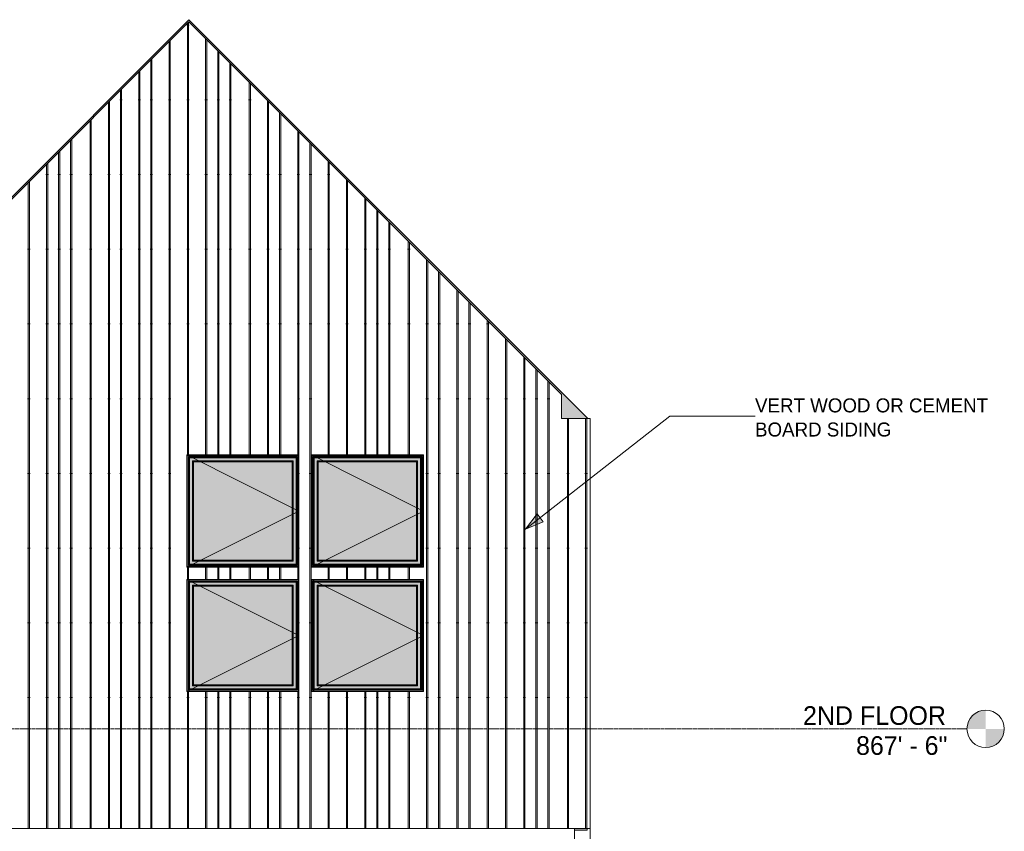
# Model space of a CAD drawing. Header units: inches. Extents: x 8250 to 9854, y -167 to 342.
# Tile 33 of 40: x 8696 to 9012, y 81 to 342. Entities that reach past the tile are written whole.
import ezdxf

# ---------------------------------------------------------------- set-up
doc = ezdxf.new("R2010")
doc.units = ezdxf.units.IN
doc.header["$MEASUREMENT"] = 0
doc.linetypes.add('Grid Line 1_2_', pattern=[0.875, 0.5, -0.125, 0.125, -0.125])
for name, color, linetype, lineweight in [('A-FLOR', 192, 'Continuous', 18), ('A-FLOR-LEVL', 51, 'Continuous', 9), ('A-FLOR-LEVL-1', 51, 'Grid Line 1_2_', 9), ('A-GLAZ', 151, 'Continuous', 18), ('A-GLAZ-1', 151, 'Continuous', 9), ('A-ROOF', 132, 'Continuous', 18), ('A-WALL', 113, 'Continuous', 18), ('A-WALL-PATT-1', 111, 'Continuous', 9), ('G-ANNO-TEXT', 231, 'Continuous', 9), ('I-WALL', 2, 'Continuous', 18)]:
    doc.layers.add(name, color=color, linetype=linetype, lineweight=lineweight)
doc.styles.add('Century Gothic', font='ufonts.com_century-gothic.ttf', dxfattribs={"height": 6})
doc.styles.add('Century Gothic_1', font='ufonts.com_century-gothic.ttf', dxfattribs={"height": 4.5})
pattern_1 = [(90, (8626.257, 76.06), (-51.125, 3e-15), [24, 0, 0, 0]), (90, (8631.757, 76.06), (-51.125, 3e-15), [24, 0, 0, 0]), (90, (8632.13, 76.06), (-51.125, 3e-15), [24, 0, 0, 0]), (90, (8635.63, 76.06), (-51.125, 3e-15), [24, 0, 0, 0]), (90, (8636.007, 76.06), (-51.125, 3e-15), [24, 0, 0, 0]), (90, (8641.507, 76.06), (-51.125, 3e-15), [24, 0, 0, 0]), (90, (8641.88, 76.06), (-51.125, 3e-15), [24, 0, 0, 0]), (90, (8653.257, 76.06), (-51.125, 3e-15), [24, 0, 0, 0]), (90, (8653.63, 76.06), (-51.125, 3e-15), [24, 0, 0, 0]), (90, (8657.13, 76.06), (-51.125, 3e-15), [24, 0, 0, 0]), (90, (8657.507, 76.06), (-51.125, 3e-15), [24, 0, 0, 0]), (90, (8661.007, 76.06), (-51.125, 3e-15), [24, 0, 0, 0]), (90, (8661.38, 76.06), (-51.125, 3e-15), [24, 0, 0, 0]), (90, (8667.257, 76.06), (-51.125, 3e-15), [24, 0, 0, 0]), (90, (8667.63, 76.06), (-51.125, 3e-15), [24, 0, 0, 0]), (90, (8673.13, 76.06), (-51.125, 3e-15), [24, 0, 0, 0]), (90, (8673.507, 76.06), (-51.125, 3e-15), [24, 0, 0, 0]), (90, (8677.007, 76.06), (-51.125, 3e-15), [24, 0, 0, 0]), (90, (8647.38, 76.06), (-51.125, 3e-15), [24, 0, 0, 0]), (90, (8647.757, 76.06), (-51.125, 3e-15), [24, 0, 0, 0])]

# ---------------------------------------------------------------- blocks, each defined once
blk = doc.blocks.new('Window-Exterior-Sierra-Standard_Casement-Operating_Unit-60inch_72inch-Height-Standard - 1-1223179-BUILDING ELEVATION - NORTH')
at = {"layer": 'A-GLAZ'}
h = blk.add_hatch(color=256, dxfattribs=at)
h.paths.add_polyline_path([(8809.39, 126), (8825.51, 126), (8825.51, 162), (8789.51, 162), (8789.51, 126), (8807.29, 126)], flags=0)
h.paths.add_polyline_path([(8825.45, 126.06), (8811.49, 126.06), (8789.56, 126.06), (8789.56, 161.95), (8825.45, 161.95), (8825.45, 128.12)], flags=0)
h = blk.add_hatch(color=256, dxfattribs=at)
h.paths.add_polyline_path([(8813.59, 126.06), (8825.45, 126.06), (8825.45, 161.95), (8789.56, 161.95), (8789.56, 126.06), (8811.49, 126.06)], flags=0)
h.paths.add_polyline_path([(8796.8, 126.15), (8789.65, 126.15), (8789.65, 161.86), (8825.36, 161.86), (8825.36, 126.15), (8798.9, 126.15)], flags=0)
h = blk.add_hatch(color=256, dxfattribs=at)
h.paths.add_polyline_path([(8801, 126.15), (8825.36, 126.15), (8825.36, 161.86), (8789.65, 161.86), (8789.65, 126.15), (8798.9, 126.15)], flags=0)
h.paths.add_polyline_path([(8801, 126.5), (8790, 126.5), (8790, 161.5), (8825.01, 161.5), (8825.01, 126.5), (8803.1, 126.5)], flags=0)
for points in [[(8790, 126.5), (8790.1, 126.59), (8790.1, 161.41), (8790, 161.5), (8790, 126.59)], [(8790.1, 161.41), (8824.91, 161.41), (8825.01, 161.5), (8790, 161.5)], [(8825.01, 126.5), (8825.01, 161.5), (8824.91, 161.41), (8824.91, 126.59)], [(8790.39, 126.88), (8790.48, 126.98), (8790.48, 161.02), (8790.39, 161.12), (8790.39, 128.12)], [(8807.29, 161.02), (8824.53, 161.02), (8824.62, 161.12), (8790.4, 161.1), (8790.5, 161.02), (8805.19, 161.02)], [(8791.36, 127.86), (8791.67, 128.16), (8791.67, 159.84), (8791.36, 160.14), (8791.36, 128.12)], [(8823.34, 159.84), (8823.65, 160.14), (8791.36, 160.14), (8791.67, 159.84), (8819.89, 159.84)], [(8791.68, 128.17), (8823.34, 128.17), (8823.34, 159.83), (8791.68, 159.83), (8791.68, 130.27)], [(8823.65, 127.86), (8823.65, 160.14), (8823.34, 159.84), (8823.34, 128.16), (8823.39, 128.12)], [(8824.62, 126.88), (8824.61, 161.1), (8824.53, 161.02), (8824.53, 126.98), (8824.62, 126.89)], [(8824.91, 126.5), (8825.01, 126.5), (8824.91, 126.59), (8790.1, 126.59), (8790, 126.5), (8824.09, 126.5)], [(8811.49, 126.88), (8824.61, 126.9), (8824.53, 126.98), (8790.48, 126.98), (8790.39, 126.88), (8809.39, 126.88)], [(8807.29, 127.86), (8823.65, 127.86), (8823.34, 128.16), (8791.67, 128.16), (8791.36, 127.86), (8805.19, 127.86)], [(8791.67, 128.16), (8791.68, 128.17), (8791.67, 128.17)]]:
    blk.add_hatch(color=256, dxfattribs=at).paths.add_polyline_path(points, flags=0)
h = blk.add_hatch(color=256, dxfattribs=at)
h.paths.add_polyline_path([(8811.49, 126.59), (8824.91, 126.59), (8824.91, 161.41), (8790.1, 161.41), (8790.1, 126.59), (8809.39, 126.59)], flags=0)
h.paths.add_polyline_path([(8790.29, 126.78), (8790.29, 161.22), (8824.73, 161.22), (8824.73, 126.78), (8790.5, 126.78)], flags=0)
h = blk.add_hatch(color=256, dxfattribs=at)
h.paths.add_polyline_path([(8809.39, 126.78), (8824.73, 126.78), (8824.73, 161.22), (8790.29, 161.22), (8790.29, 126.78), (8807.29, 126.78)], flags=0)
h.paths.add_polyline_path([(8824.62, 126.88), (8790.39, 126.9), (8790.4, 161.12), (8824.62, 161.1), (8824.62, 126.89)], flags=0)
h = blk.add_hatch(color=256, dxfattribs=at)
h.paths.add_polyline_path([(8790.48, 126.98), (8824.53, 126.98), (8824.53, 161.02), (8790.48, 161.02), (8790.48, 128.12)], flags=0)
h.paths.add_polyline_path([(8819.89, 127.86), (8791.36, 127.86), (8791.36, 160.14), (8823.65, 160.14), (8823.65, 127.86), (8821.99, 127.86)], flags=0)
for p, q in [((8789.56, 161.95), (8789.56, 126.06)), ((8825.45, 161.95), (8789.56, 161.95)), ((8789.65, 161.86), (8789.65, 126.15)), ((8825.36, 161.86), (8789.65, 161.86)), ((8790.1, 161.41), (8790, 161.5)), ((8790, 161.5), (8790, 126.5)), ((8825.01, 161.5), (8790, 161.5)), ((8790.1, 161.41), (8790.1, 126.59)), ((8824.91, 161.41), (8790.1, 161.41)), ((8824.91, 161.41), (8825.01, 161.5)), ((8824.91, 126.59), (8824.91, 161.41)), ((8825.01, 126.5), (8825.01, 161.5)), ((8825.36, 126.15), (8825.36, 161.86)), ((8825.45, 126.06), (8825.45, 161.95)), ((8790.29, 126.78), (8790.29, 161.22)), ((8790.29, 161.22), (8824.73, 161.22)), ((8790.39, 161.12), (8790.39, 126.88)), ((8824.62, 161.12), (8790.39, 161.12)), ((8791.67, 159.84), (8791.36, 160.14)), ((8791.36, 160.14), (8791.36, 127.86)), ((8823.65, 160.14), (8791.36, 160.14)), ((8791.68, 159.83), (8791.67, 159.84)), ((8791.67, 159.84), (8791.67, 128.16)), ((8823.34, 159.84), (8791.67, 159.84)), ((8791.68, 128.17), (8791.68, 159.83)), ((8791.68, 159.83), (8823.34, 159.83)), ((8823.34, 159.84), (8823.65, 160.14)), ((8823.34, 159.83), (8823.34, 159.84)), ((8823.34, 128.16), (8823.34, 159.84)), ((8823.34, 128.17), (8823.34, 159.83)), ((8823.65, 127.86), (8823.65, 160.14)), ((8824.62, 126.88), (8824.62, 161.12)), ((8824.73, 126.78), (8824.73, 161.22)), ((8790.1, 126.59), (8790, 126.5)), ((8790.1, 126.59), (8824.91, 126.59)), ((8824.73, 126.78), (8790.29, 126.78)), ((8790.39, 126.88), (8824.62, 126.88)), ((8791.67, 128.16), (8791.36, 127.86)), ((8791.36, 127.86), (8823.65, 127.86)), ((8791.68, 128.17), (8791.67, 128.16)), ((8791.67, 128.16), (8823.34, 128.16)), ((8823.34, 128.17), (8791.68, 128.17)), ((8823.34, 128.16), (8823.34, 128.17)), ((8823.65, 127.86), (8823.34, 128.16)), ((8825.01, 126.5), (8824.91, 126.59)), ((8789.56, 126.06), (8825.45, 126.06)), ((8789.65, 126.15), (8825.36, 126.15)), ((8790, 126.5), (8825.01, 126.5))]:
    blk.add_line(p, q, dxfattribs=at)
for points, knots in [([(8790.48, 161.02), (8790.48, 161.03), (8790.46, 161.04), (8790.45, 161.06), (8790.44, 161.07), (8790.43, 161.07), (8790.43, 161.08), (8790.42, 161.09), (8790.41, 161.09), (8790.41, 161.1), (8790.4, 161.1), (8790.4, 161.11), (8790.39, 161.12), (8790.39, 161.12), (8790.39, 161.12)], [0, 0, 0, 0, 0.166667, 0.25, 0.333333, 0.375, 0.416667, 0.5, 0.541667, 0.583333, 0.666667, 0.75, 0.833333, 1, 1, 1, 1]), ([(8824.53, 161.02), (8824.54, 161.03), (8824.55, 161.04), (8824.57, 161.06), (8824.57, 161.07), (8824.58, 161.07), (8824.59, 161.08), (8824.59, 161.09), (8824.6, 161.09), (8824.61, 161.1), (8824.61, 161.1), (8824.62, 161.11), (8824.62, 161.12), (8824.62, 161.12), (8824.62, 161.12)], [0, 0, 0, 0, 0.166667, 0.25, 0.333333, 0.375, 0.416667, 0.5, 0.541667, 0.583333, 0.666667, 0.75, 0.833333, 1, 1, 1, 1]), ([(8790.48, 126.98), (8790.48, 126.97), (8790.46, 126.96), (8790.45, 126.94), (8790.44, 126.93), (8790.43, 126.92), (8790.43, 126.92), (8790.42, 126.91), (8790.41, 126.91), (8790.41, 126.9), (8790.4, 126.9), (8790.4, 126.89), (8790.39, 126.88), (8790.39, 126.88), (8790.39, 126.88)], [0, 0, 0, 0, 0.166667, 0.25, 0.333333, 0.375, 0.416667, 0.5, 0.541667, 0.583333, 0.666667, 0.75, 0.833333, 1, 1, 1, 1]), ([(8824.62, 126.88), (8824.62, 126.88), (8824.62, 126.88), (8824.62, 126.89), (8824.61, 126.9), (8824.61, 126.9), (8824.6, 126.91), (8824.59, 126.91), (8824.59, 126.92), (8824.58, 126.92), (8824.57, 126.93), (8824.57, 126.94), (8824.55, 126.96), (8824.54, 126.97), (8824.53, 126.98)], [-1, -1, -1, -1, -0.833333, -0.75, -0.666667, -0.583333, -0.541667, -0.5, -0.416667, -0.375, -0.333333, -0.25, -0.166667, 0, 0, 0, 0])]:
    blk.add_open_spline(points, degree=3, knots=knots, dxfattribs=at)
at = {"layer": 'A-GLAZ-1'}
for p, q in [((8789.51, 162), (8825.51, 144)), ((8825.51, 144), (8789.51, 126))]:
    blk.add_line(p, q, dxfattribs=at)
blk = doc.blocks.new('Level - Level Head - Circle-50818-BUILDING ELEVATION - NORTH')
at = {"layer": 'A-FLOR-LEVL'}
h = blk.add_hatch(color=256, dxfattribs=at)
edge = h.paths.add_edge_path(flags=0)
edge.add_line((9006.2, 2), (9000.2, 2))
edge.add_arc((9006.2, 2), 6, 90, 180, ccw=False)
edge.add_line((9006.2, 8), (9006.2, 2))
h = blk.add_hatch(color=256, dxfattribs=at)
edge = h.paths.add_edge_path(flags=0)
edge.add_line((9006.2, -4), (9006.2, 2))
edge.add_line((9006.2, 2), (9012.2, 2))
edge.add_arc((9006.2, 2), 6, 270, 360, ccw=False)
blk.add_circle((9006.2, 2), 6, dxfattribs=at)

msp = doc.modelspace()

# ---------------------------------------------------------------- hatches: boundary and pattern name
at = {"layer": 'A-FLOR'}
h = msp.add_hatch(color=256, dxfattribs=at)
h.paths.add_polyline_path([(8584.75, 81.5), (8692.57, 81.5), (8692.57, 82), (8621.32, 82), (8621.32, 91.5), (8372.57, 91.5), (8372.57, 81.5), (8430.01, 81.5), (8430.01, 82), (8435.13, 82), (8435.13, 81.5), (8567.96, 81.5)], flags=0)
h.paths.add_polyline_path([(8878.13, 81.5), (8878.13, 82), (8874.07, 82), (8874.07, 81.5)], flags=0)
at = {"layer": 'A-ROOF'}
msp.add_hatch(color=256, dxfattribs=at).paths.add_polyline_path([(8622.07, 213.04), (8750.19, 341.17), (8869.94, 221.42), (8869.94, 213.75), (8878.32, 213.75), (8750.19, 341.87), (8622.07, 213.75)], flags=0)
at = {"layer": 'A-WALL-PATT-1'}
h = msp.add_hatch(dxfattribs=at)
h.set_pattern_fill('FP_2', color=256, style=0, pattern_type=2)
h.set_pattern_definition(pattern_1)
h.paths.add_polyline_path([(8621.32, 82), (8869.94, 82), (8869.94, 221.42), (8750.19, 341.17), (8621.32, 212.29), (8621.32, 82.89)], flags=0)
h.paths.add_polyline_path([(8750.61, 126), (8749.51, 126), (8749.51, 162), (8785.51, 162), (8785.51, 126), (8752.71, 126)], flags=0)
h.paths.add_polyline_path([(8824.09, 126), (8789.51, 126), (8789.51, 162), (8825.51, 162), (8825.51, 126)], flags=0)
h.paths.add_polyline_path([(8807.29, 166), (8789.51, 166), (8789.51, 202), (8825.51, 202), (8825.51, 166), (8811.49, 166)], flags=0)
h.paths.add_polyline_path([(8769.5, 166), (8749.51, 166), (8749.51, 202), (8785.51, 202), (8785.51, 166), (8773.7, 166)], flags=0)
h = msp.add_hatch(dxfattribs=at)
h.set_pattern_fill('FP_2', color=256, style=0, pattern_type=2)
h.set_pattern_definition(pattern_1)
h.paths.add_polyline_path([(8879.07, 82), (8879.07, 213.75), (8869.94, 213.75), (8869.94, 82), (8870.28, 82)], flags=0)
at = {"layer": 'G-ANNO-TEXT'}
msp.add_hatch(color=256, dxfattribs=at).paths.add_polyline_path([(8858.32, 178.12), (8864.03, 180.55), (8862.05, 183.08)], flags=0)

# ---------------------------------------------------------------- linework, layer by layer
at = {"layer": 'A-FLOR'}
for q in [(8874.07, 81.5), (8878.13, 82)]:
    msp.add_line((8878.13, 81.5), q, dxfattribs=at)
at = {"layer": 'A-FLOR-LEVL-1'}
msp.add_line((8318.04, 114), (9000.2, 114), dxfattribs=at)
at = {"layer": 'A-ROOF'}
for p, q in [((8622.07, 213.75), (8750.19, 341.87)), ((8750.19, 341.87), (8878.32, 213.75))]:
    msp.add_line(p, q, dxfattribs=at)
at = {"layer": 'A-WALL'}
msp.add_line((8874.07, 6.38), (8874.07, 82), dxfattribs=at)
at = {"layer": 'G-ANNO-TEXT'}
for p, q in [((8858.32, 178.12), (8904.72, 214.44)), ((8904.72, 214.44), (8932.09, 214.44)), ((8862.05, 183.08), (8858.32, 178.12)), ((8858.32, 178.12), (8864.03, 180.55)), ((8864.03, 180.55), (8862.05, 183.08))]:
    msp.add_line(p, q, dxfattribs=at)
at = {"layer": 'I-WALL'}
for p, q in [((8750.19, 341.17), (8621.32, 212.29)), ((8869.94, 221.42), (8750.19, 341.17)), ((8869.94, 213.75), (8869.94, 221.42)), ((8869.94, 213.75), (8879.07, 213.75)), ((8879.07, 213.75), (8879.07, -7)), ((8749.51, 166), (8749.51, 202)), ((8749.51, 202), (8785.51, 202)), ((8785.51, 202), (8785.51, 166)), ((8789.51, 166), (8789.51, 202)), ((8789.51, 202), (8825.51, 202)), ((8825.51, 202), (8825.51, 166)), ((8785.51, 166), (8749.51, 166)), ((8825.51, 166), (8789.51, 166)), ((8749.51, 126), (8749.51, 162)), ((8749.51, 162), (8785.51, 162)), ((8785.51, 162), (8785.51, 126)), ((8789.51, 126), (8789.51, 162)), ((8789.51, 162), (8825.51, 162)), ((8825.51, 162), (8825.51, 126)), ((8785.51, 126), (8749.51, 126)), ((8825.51, 126), (8789.51, 126)), ((8621.32, 82), (8879.07, 82))]:
    msp.add_line(p, q, dxfattribs=at)

# ---------------------------------------------------------------- block references
at = {"layer": 'A-FLOR-LEVL'}
msp.add_blockref('Level - Level Head - Circle-50818-BUILDING ELEVATION - NORTH', (0, 112), dxfattribs=at)
at = {"layer": 'A-GLAZ'}
for p in [(-40, 40), (0, 40), (-40, 0), (0, 0)]:
    msp.add_blockref('Window-Exterior-Sierra-Standard_Casement-Operating_Unit-60inch_72inch-Height-Standard - 1-1223179-BUILDING ELEVATION - NORTH', p, dxfattribs=at)

# ---------------------------------------------------------------- texts
at = {"layer": 'A-FLOR-LEVL', "char_height": 6, "attachment_point": 1, "style": 'Century Gothic'}
for s, insert, width in [('2ND FLOOR', (8947.53, 121.28), 56.964), ('867\' - 6"', (8964.56, 111.64), 36.663)]:
    msp.add_mtext(s, dxfattribs=dict(at, insert=insert, width=width))
at = {"layer": 'G-ANNO-TEXT', "char_height": 4.5, "attachment_point": 1, "style": 'Century Gothic_1'}
for s, insert, width in [('VERT WOOD OR CEMENT', (8932.09, 220.19), 92.8695), ('BOARD SIDING', (8932.09, 212.44), 55.449)]:
    msp.add_mtext(s, dxfattribs=dict(at, insert=insert, width=width))

doc.saveas('drawing.dxf')
